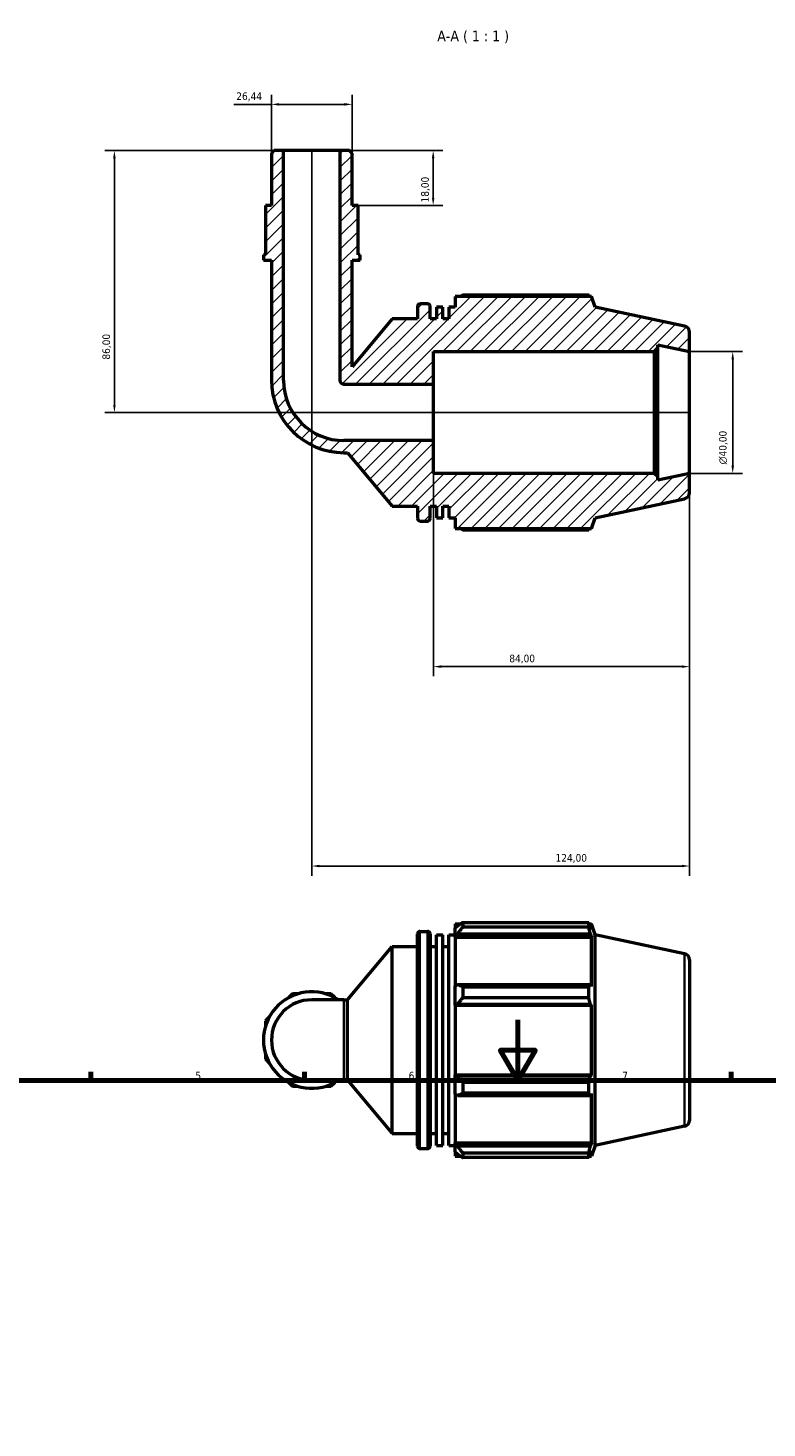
# Model space of a CAD drawing. Header units: millimetres. Extents: x 0 to 908, y 0 to 920.
# Tile 5 of 6: x 260 to 502, y 460 to 920. Entities that reach past the tile are written whole.
import ezdxf

# ---------------------------------------------------------------- set-up
doc = ezdxf.new("R2010")
doc.units = ezdxf.units.MM
for name, color, linetype, lineweight in [('Border (ISO)', 7, 'Continuous', 70), ('Dimension (ISO)', 7, 'Continuous', 25), ('Hatch (ISO)', 7, 'Continuous', 18), ('Symbol (ISO)', 7, 'Continuous', 25), ('Visible (ISO)', 7, 'Continuous', 50), ('Visible Narrow (ISO)', 7, 'Continuous', 35)]:
    doc.layers.add(name, color=color, linetype=linetype, lineweight=lineweight)
doc.styles.add('Label Text (ISO)', font='tahoma.ttf')
doc.styles.add('Note Text (ISO)', font='tahoma.ttf')
doc.dimstyles.new('Default (ISO)', dxfattribs={"dimtxt": 2.5, "dimasz": 2.5, "dimexe": 3.175, "dimexo": 0, "dimgap": 0.762, "dimtad": 1, "dimrnd": 1e-08, "dimzin": 0, "dimtxsty": 'Note Text (ISO)', "dimcen": 0.09, "dimdle": 10, "dimclrd": 256, "dimclre": 256, "dimclrt": 232, "dimazin": 0, "dimtfac": 1.40208, "dimtmove": 0, "dimatfit": 3, "dimfxl": 1, "dimtolj": 1, "dimtzin": 0, "dimlwd": -1, "dimlwe": -1, "dimarcsym": 0})

# ---------------------------------------------------------------- blocks, each defined once
blk = doc.blocks.new('Borders Default Border')
at = {"layer": 'Border (ISO)'}
for p, q in [((280.33, 574), (280.33, 576.9)), ((350.42, 574), (350.42, 576.9)), ((490.58, 574), (490.58, 576.9))]:
    blk.add_line(p, q, dxfattribs=at)
at = {"layer": 'Border (ISO)', "flags": 128}
for points in [[(420.5, 594), (420.5, 574), (414.73, 584), (426.27, 584), (420.5, 574)], [(20, 20), (20, 574), (821, 574), (821, 20), (20, 20)]]:
    blk.add_lwpolyline(points, dxfattribs=at)
at = {"layer": 'Border (ISO)', "color": 232, "true_color": 0xca0064, "char_height": 2.5, "attachment_point": 7, "style": 'Note Text (ISO)'}
for s, insert in [('5', (314.64, 574.35)), ('6', (384.66, 574.35)), ('7', (454.77, 574.4))]:
    blk.add_mtext(s, dxfattribs=dict(at, insert=insert))
blk = doc.blocks.new('*D7')
at = {"layer": 'Defpoints', "color": 0, "transparency": 16777216}
for p in [(476.85, 813.5), (476.85, 773.5), (491.05, 773.5)]:
    blk.add_point(p, dxfattribs=at)
at = {"layer": 'Dimension (ISO)', "transparency": 16777216}
for p, q in [((476.85, 813.5), (494.23, 813.5)), ((491.05, 811), (491.05, 776)), ((476.85, 773.5), (494.23, 773.5))]:
    blk.add_line(p, q, dxfattribs=at)
for points in [[(490.64, 811), (491.47, 811), (491.05, 813.5)], [(490.64, 776), (491.47, 776), (491.05, 773.5)]]:
    blk.add_solid(points, dxfattribs=at)
at = {"layer": 'Dimension (ISO)', "color": 232, "true_color": 0xca0064, "transparency": 16777216, "insert": (486.53, 776.45), "char_height": 2.5, "attachment_point": 1, "rotation": 90, "style": 'Note Text (ISO)'}
blk.add_mtext('\\A1;\\fAIGDT|b0|i0;\\H2.5000;\\ln\\fTahoma|b0|i0;\\H2.5000;40,00', dxfattribs=at)
blk = doc.blocks.new('*D8')
at = {"layer": 'Defpoints', "color": 0, "transparency": 16777216}
for p in [(392.85, 784.25), (476.85, 773.5), (392.85, 710)]:
    blk.add_point(p, dxfattribs=at)
at = {"layer": 'Dimension (ISO)', "transparency": 16777216}
for p, q in [((392.85, 784.25), (392.85, 706.83)), ((476.85, 773.5), (476.85, 706.83)), ((474.35, 710), (395.35, 710))]:
    blk.add_line(p, q, dxfattribs=at)
for points in [[(395.35, 710.42), (395.35, 709.59), (392.85, 710)], [(474.35, 710.42), (474.35, 709.59), (476.85, 710)]]:
    blk.add_solid(points, dxfattribs=at)
at = {"layer": 'Dimension (ISO)', "color": 232, "true_color": 0xca0064, "transparency": 16777216, "insert": (417.7, 713.94), "char_height": 2.5, "attachment_point": 1, "style": 'Note Text (ISO)'}
blk.add_mtext('\\A1;84,00', dxfattribs=at)
blk = doc.blocks.new('*D9')
at = {"layer": 'Defpoints', "color": 0, "transparency": 16777216}
for p in [(362.1, 879.5), (368.05, 861.5), (392.71, 861.5)]:
    blk.add_point(p, dxfattribs=at)
at = {"layer": 'Dimension (ISO)', "transparency": 16777216}
for p, q in [((362.1, 879.5), (395.88, 879.5)), ((392.71, 877), (392.71, 864)), ((368.05, 861.5), (395.88, 861.5))]:
    blk.add_line(p, q, dxfattribs=at)
for points in [[(392.29, 877), (393.12, 877), (392.71, 879.5)], [(392.29, 864), (393.12, 864), (392.71, 861.5)]]:
    blk.add_solid(points, dxfattribs=at)
at = {"layer": 'Dimension (ISO)', "color": 232, "true_color": 0xca0064, "transparency": 16777216, "insert": (388.77, 862.49), "char_height": 2.5, "attachment_point": 1, "rotation": 90, "style": 'Note Text (ISO)'}
blk.add_mtext('\\A1;18,00', dxfattribs=at)
blk = doc.blocks.new('*D10')
at = {"layer": 'Defpoints', "color": 0, "transparency": 16777216}
for p in [(352.85, 879.5), (476.85, 773.5), (476.85, 644.5)]:
    blk.add_point(p, dxfattribs=at)
at = {"layer": 'Dimension (ISO)', "transparency": 16777216}
for p, q in [((352.85, 879.5), (352.85, 641.33)), ((476.85, 773.5), (476.85, 641.33)), ((355.35, 644.5), (474.35, 644.5))]:
    blk.add_line(p, q, dxfattribs=at)
for points in [[(355.35, 644.92), (355.35, 644.09), (352.85, 644.5)], [(474.35, 644.92), (474.35, 644.09), (476.85, 644.5)]]:
    blk.add_solid(points, dxfattribs=at)
at = {"layer": 'Dimension (ISO)', "color": 232, "true_color": 0xca0064, "transparency": 16777216, "insert": (432.89, 648.44), "char_height": 2.5, "attachment_point": 1, "style": 'Note Text (ISO)'}
blk.add_mtext('\\A1;124,00', dxfattribs=at)
blk = doc.blocks.new('*D11')
at = {"layer": 'Defpoints', "color": 0, "transparency": 16777216}
for p in [(343.59, 879.5), (288.06, 793.5), (476.85, 793.5)]:
    blk.add_point(p, dxfattribs=at)
at = {"layer": 'Dimension (ISO)', "transparency": 16777216}
for p, q in [((343.59, 879.5), (284.88, 879.5)), ((288.06, 877), (288.06, 796)), ((476.85, 793.5), (284.88, 793.5))]:
    blk.add_line(p, q, dxfattribs=at)
for points in [[(287.64, 877), (288.47, 877), (288.06, 879.5)], [(287.64, 796), (288.47, 796), (288.06, 793.5)]]:
    blk.add_solid(points, dxfattribs=at)
at = {"layer": 'Dimension (ISO)', "color": 232, "true_color": 0xca0064, "transparency": 16777216, "insert": (284.12, 810.86), "char_height": 2.5, "attachment_point": 1, "rotation": 90, "style": 'Note Text (ISO)'}
blk.add_mtext('\\A1;86,00', dxfattribs=at)
blk = doc.blocks.new('*D12')
at = {"layer": 'Defpoints', "color": 0, "transparency": 16777216}
for p in [(339.63, 894.71), (339.63, 878.71), (366.07, 878.71)]:
    blk.add_point(p, dxfattribs=at)
at = {"layer": 'Dimension (ISO)', "transparency": 16777216}
for p, q in [((339.63, 878.71), (339.63, 897.88)), ((366.07, 878.71), (366.07, 897.88)), ((339.63, 894.71), (327.32, 894.71)), ((363.57, 894.71), (342.13, 894.71))]:
    blk.add_line(p, q, dxfattribs=at)
for points in [[(342.13, 895.13), (342.13, 894.29), (339.63, 894.71)], [(363.57, 895.13), (363.57, 894.29), (366.07, 894.71)]]:
    blk.add_solid(points, dxfattribs=at)
at = {"layer": 'Dimension (ISO)', "color": 232, "true_color": 0xca0064, "transparency": 16777216, "insert": (328.08, 898.64), "char_height": 2.5, "attachment_point": 1, "style": 'Note Text (ISO)'}
blk.add_mtext('\\A1;26,44', dxfattribs=at)

msp = doc.modelspace()

# ---------------------------------------------------------------- hatches: boundary and pattern name
at = {"layer": 'Hatch (ISO)'}
h = msp.add_hatch(dxfattribs=at)
h.set_pattern_fill('ANSI31', color=256, scale=25.4, style=0)
h.set_pattern_definition([(45, (0, 0), (-2.245064, 2.245064), [])])
edge = h.paths.add_edge_path()
edge.add_line((366.068, 878.709), (365.275, 879.502))
edge.add_line((365.275, 879.502), (362.102, 879.502))
edge.add_line((362.102, 879.502), (362.102, 804.079))
edge.add_ellipse((363.424, 804.079), major_axis=(-1.322, 0), ratio=1, start_angle=0, end_angle=90)
edge.add_line((363.424, 802.757), (392.848, 802.757))
edge.add_line((392.848, 802.757), (392.848, 813.502))
edge.add_line((392.848, 813.502), (465.314, 813.502))
edge.add_line((465.314, 813.502), (466.514, 814.702))
edge.add_line((466.514, 814.702), (466.514, 815.699))
edge.add_line((466.514, 815.699), (476.848, 813.502))
edge.add_line((476.848, 813.502), (476.848, 819.883))
edge.add_ellipse((474.848, 819.883), major_axis=(2, 0), ratio=1, start_angle=0, end_angle=78)
edge.add_line((475.264, 821.839), (445.848, 828.092))
edge.add_line((445.848, 828.092), (444.697, 831.632))
edge.add_line((444.697, 831.632), (399.968, 831.632))
edge.add_line((399.968, 831.632), (399.968, 828.102))
edge.add_line((399.968, 828.102), (397.901, 828.102))
edge.add_line((397.901, 828.102), (397.901, 824.252))
edge.add_line((397.901, 824.252), (395.834, 824.252))
edge.add_line((395.834, 824.252), (395.834, 828.102))
edge.add_line((395.834, 828.102), (393.768, 828.102))
edge.add_line((393.768, 828.102), (393.768, 824.252))
edge.add_line((393.768, 824.252), (391.701, 824.252))
edge.add_line((391.701, 824.252), (391.701, 828.372))
edge.add_ellipse((390.901, 828.372), major_axis=(0.8, 0), ratio=1, start_angle=0, end_angle=90)
edge.add_line((390.901, 829.172), (388.368, 829.172))
edge.add_ellipse((388.368, 828.372), major_axis=(0, 0.8), ratio=1, start_angle=0, end_angle=90)
edge.add_line((387.568, 828.372), (387.568, 824.252))
edge.add_line((387.568, 824.252), (379.301, 824.252))
edge.add_line((379.301, 824.252), (366.068, 808.482))
edge.add_line((366.068, 808.482), (366.068, 843.502))
edge.add_line((366.068, 843.502), (368.712, 843.502))
edge.add_line((368.712, 843.502), (368.712, 845.302))
edge.add_line((368.712, 845.302), (368.051, 845.302))
edge.add_line((368.051, 845.302), (368.051, 856.102))
edge.add_line((368.051, 856.102), (368.051, 861.502))
edge.add_line((368.051, 861.502), (366.068, 861.502))
edge.add_line((366.068, 861.502), (366.068, 878.709))
edge = h.paths.add_edge_path()
edge.add_line((340.42, 879.502), (339.627, 878.709))
edge.add_line((339.627, 878.709), (339.627, 861.502))
edge.add_line((339.627, 861.502), (337.644, 861.502))
edge.add_line((337.644, 861.502), (337.644, 856.102))
edge.add_line((337.644, 856.102), (337.644, 845.302))
edge.add_line((337.644, 845.302), (336.983, 845.302))
edge.add_line((336.983, 845.302), (336.983, 843.502))
edge.add_line((336.983, 843.502), (339.627, 843.502))
edge.add_line((339.627, 843.502), (339.627, 804.079))
edge.add_ellipse((363.424, 804.079), major_axis=(-23.797, 0), ratio=1, start_angle=0, end_angle=90)
edge.add_line((363.424, 780.282), (364.592, 780.282))
edge.add_line((364.592, 780.282), (379.301, 762.752))
edge.add_line((379.301, 762.752), (387.568, 762.752))
edge.add_line((387.568, 762.752), (387.568, 758.632))
edge.add_ellipse((388.368, 758.632), major_axis=(-0.8, 0), ratio=1, start_angle=0, end_angle=90)
edge.add_line((388.368, 757.832), (390.901, 757.832))
edge.add_ellipse((390.901, 758.632), major_axis=(0, -0.8), ratio=1, start_angle=0, end_angle=90)
edge.add_line((391.701, 758.632), (391.701, 762.752))
edge.add_line((391.701, 762.752), (393.768, 762.752))
edge.add_line((393.768, 762.752), (393.768, 758.902))
edge.add_line((393.768, 758.902), (395.834, 758.902))
edge.add_line((395.834, 758.902), (395.834, 762.752))
edge.add_line((395.834, 762.752), (397.901, 762.752))
edge.add_line((397.901, 762.752), (397.901, 758.902))
edge.add_line((397.901, 758.902), (399.968, 758.902))
edge.add_line((399.968, 758.902), (399.968, 755.372))
edge.add_line((399.968, 755.372), (444.697, 755.372))
edge.add_line((444.697, 755.372), (445.848, 758.913))
edge.add_line((445.848, 758.913), (475.264, 765.166))
edge.add_ellipse((474.848, 767.122), major_axis=(0.416, -1.956), ratio=1, start_angle=0, end_angle=78)
edge.add_line((476.848, 767.122), (476.848, 773.502))
edge.add_line((476.848, 773.502), (466.514, 771.306))
edge.add_line((466.514, 771.306), (466.514, 772.302))
edge.add_line((466.514, 772.302), (465.314, 773.502))
edge.add_line((465.314, 773.502), (392.848, 773.502))
edge.add_line((392.848, 773.502), (392.848, 784.248))
edge.add_line((392.848, 784.248), (363.424, 784.248))
edge.add_ellipse((363.424, 804.079), major_axis=(0, -19.831), ratio=1, start_angle=270, end_angle=360, ccw=False)
edge.add_line((343.593, 804.079), (343.593, 879.502))
edge.add_line((343.593, 879.502), (340.42, 879.502))

# ---------------------------------------------------------------- linework, layer by layer
at = {"layer": 'Visible (ISO)'}
for p, q in [((340.42, 879.502), (339.627, 878.709)), ((339.627, 878.709), (339.627, 861.502)), ((343.593, 879.502), (340.42, 879.502)), ((343.593, 804.079), (343.593, 879.502)), ((362.102, 879.502), (343.593, 879.502)), ((365.275, 879.502), (362.102, 879.502)), ((362.102, 879.502), (362.102, 804.079)), ((366.068, 878.709), (365.275, 879.502)), ((366.068, 861.502), (366.068, 878.709)), ((339.627, 861.502), (337.644, 861.502)), ((337.644, 861.502), (337.644, 856.102)), ((368.051, 861.502), (366.068, 861.502)), ((368.051, 856.102), (368.051, 861.502)), ((337.644, 856.102), (337.644, 845.302)), ((368.051, 845.302), (368.051, 856.102)), ((337.644, 845.302), (336.983, 845.302)), ((336.983, 845.302), (336.983, 843.502)), ((336.983, 843.502), (339.627, 843.502)), ((339.627, 843.502), (339.627, 804.079)), ((366.068, 808.482), (366.068, 843.502)), ((366.068, 843.502), (368.712, 843.502)), ((368.712, 845.302), (368.051, 845.302)), ((368.712, 843.502), (368.712, 845.302)), ((387.568, 828.372), (387.568, 824.252)), ((390.901, 829.172), (388.368, 829.172)), ((391.701, 824.252), (391.701, 828.372)), ((395.834, 828.102), (393.768, 828.102)), ((393.768, 828.102), (393.768, 824.252)), ((395.834, 824.252), (395.834, 828.102)), ((399.968, 828.102), (397.901, 828.102)), ((397.901, 828.102), (397.901, 824.252)), ((444.697, 831.632), (399.968, 831.632)), ((399.968, 831.632), (399.968, 828.102)), ((443.765, 832.08), (402.428, 832.08)), ((445.848, 828.092), (444.697, 831.632)), ((475.264, 821.839), (445.848, 828.092)), ((379.301, 824.252), (366.068, 808.482)), ((387.568, 824.252), (379.301, 824.252)), ((393.768, 824.252), (391.701, 824.252)), ((397.901, 824.252), (395.834, 824.252)), ((476.848, 813.502), (476.848, 819.883)), ((465.314, 813.502), (466.514, 814.702)), ((466.514, 814.702), (466.514, 815.699)), ((466.514, 815.699), (476.848, 813.502)), ((466.514, 772.302), (466.514, 814.702)), ((392.848, 802.757), (392.848, 813.502)), ((392.848, 813.502), (465.314, 813.502)), ((465.314, 813.502), (465.314, 773.502)), ((476.848, 773.502), (476.848, 813.502)), ((363.424, 802.757), (392.848, 802.757)), ((392.848, 784.248), (392.848, 802.757)), ((392.848, 784.248), (363.424, 784.248)), ((392.848, 773.502), (392.848, 784.248)), ((363.424, 780.282), (364.592, 780.282)), ((364.592, 780.282), (379.301, 762.752)), ((465.314, 773.502), (392.848, 773.502)), ((466.514, 772.302), (465.314, 773.502)), ((476.848, 773.502), (466.514, 771.306)), ((476.848, 767.122), (476.848, 773.502)), ((466.514, 771.306), (466.514, 772.302)), ((445.848, 758.913), (475.264, 765.166)), ((379.301, 762.752), (387.568, 762.752)), ((387.568, 762.752), (387.568, 758.632)), ((391.701, 758.632), (391.701, 762.752)), ((391.701, 762.752), (393.768, 762.752)), ((393.768, 762.752), (393.768, 758.902)), ((393.768, 758.902), (395.834, 758.902)), ((395.834, 758.902), (395.834, 762.752)), ((395.834, 762.752), (397.901, 762.752)), ((397.901, 762.752), (397.901, 758.902)), ((397.901, 758.902), (399.968, 758.902)), ((399.968, 758.902), (399.968, 755.372)), ((444.697, 755.372), (445.848, 758.913)), ((388.368, 757.832), (390.901, 757.832)), ((399.968, 755.372), (444.697, 755.372)), ((402.428, 754.924), (443.765, 754.924)), ((399.968, 625.471), (399.968, 624.097)), ((399.968, 625.471), (401.713, 625.471)), ((402.428, 625.919), (402.428, 624.436)), ((402.428, 625.919), (443.765, 625.919)), ((443.765, 624.436), (443.765, 625.919)), ((443.997, 625.471), (444.697, 625.471)), ((445.848, 621.93), (444.697, 625.471)), ((444.697, 623.706), (444.697, 625.471)), ((387.568, 552.471), (387.568, 622.211)), ((388.368, 623.011), (390.901, 623.011)), ((391.701, 622.211), (391.701, 552.471)), ((393.768, 552.741), (393.768, 621.941)), ((393.768, 621.941), (395.834, 621.941)), ((395.834, 552.741), (395.834, 621.941)), ((397.901, 552.741), (397.901, 621.941)), ((397.901, 621.941), (399.968, 621.941)), ((400.788, 624.879), (399.968, 624.097)), ((399.968, 621.526), (399.968, 624.097)), ((399.968, 621.526), (400.788, 622.253)), ((399.968, 621.162), (399.968, 621.526)), ((399.968, 621.162), (399.968, 605.136)), ((399.968, 621.162), (444.697, 621.162)), ((400.788, 622.253), (444.298, 622.253)), ((443.765, 624.436), (402.428, 624.436)), ((444.697, 623.706), (444.298, 624.879)), ((444.298, 622.253), (444.697, 621.162)), ((444.697, 604.947), (444.697, 621.162)), ((445.848, 552.751), (445.848, 621.93)), ((475.264, 615.677), (445.848, 621.93)), ((364.592, 600.561), (379.301, 618.091)), ((379.301, 556.591), (379.301, 618.091)), ((379.301, 618.091), (387.568, 618.091)), ((391.701, 618.091), (393.768, 618.091)), ((395.834, 618.091), (397.901, 618.091)), ((476.848, 613.721), (476.848, 560.96)), ((346.55, 602.544), (345.302, 601.296)), ((348.316, 602.544), (346.55, 602.544)), ((359.145, 602.544), (357.379, 602.544)), ((360.394, 601.296), (359.145, 602.544)), ((400.788, 605.515), (399.968, 605.136)), ((399.968, 598.93), (399.968, 605.136)), ((444.298, 605.515), (400.788, 605.515)), ((402.428, 604.803), (402.428, 601.223)), ((402.428, 604.803), (443.765, 604.803)), ((443.765, 601.223), (443.765, 604.803)), ((444.697, 604.947), (444.298, 605.515)), ((363.424, 600.561), (352.848, 600.561)), ((363.424, 600.561), (364.592, 600.561)), ((364.592, 574.12), (364.592, 600.561)), ((399.968, 598.93), (400.788, 599.176)), ((399.968, 598.807), (399.968, 598.93)), ((399.968, 598.807), (399.968, 575.875)), ((399.968, 598.807), (444.697, 598.807)), ((400.788, 599.176), (444.298, 599.176)), ((443.765, 601.223), (402.428, 601.223)), ((444.298, 599.176), (444.697, 598.807)), ((444.697, 575.875), (444.697, 598.807)), ((338.893, 594.887), (337.644, 593.638)), ((337.644, 593.638), (337.644, 591.872)), ((337.644, 582.809), (337.644, 581.043)), ((337.644, 581.043), (338.893, 579.795)), ((399.968, 575.751), (399.968, 575.875)), ((399.968, 575.875), (444.697, 575.875)), ((399.968, 569.545), (399.968, 575.751)), ((400.788, 575.505), (399.968, 575.751)), ((444.298, 575.505), (400.788, 575.505)), ((444.697, 575.875), (444.298, 575.505)), ((345.302, 573.386), (346.55, 572.137)), ((346.55, 572.137), (348.316, 572.137)), ((352.848, 574.12), (363.424, 574.12)), ((357.379, 572.137), (359.145, 572.137)), ((359.145, 572.137), (360.394, 573.386)), ((363.424, 574.12), (364.592, 574.12)), ((364.592, 574.12), (379.301, 556.591)), ((402.428, 573.458), (402.428, 569.878)), ((402.428, 573.458), (443.765, 573.458)), ((443.765, 569.878), (443.765, 573.458)), ((399.968, 569.545), (400.788, 569.166)), ((399.968, 569.545), (399.968, 553.519)), ((400.788, 569.166), (444.298, 569.166)), ((443.765, 569.878), (402.428, 569.878)), ((444.298, 569.166), (444.697, 569.734)), ((444.697, 553.519), (444.697, 569.734)), ((379.301, 556.591), (387.568, 556.591)), ((391.701, 556.591), (393.768, 556.591)), ((395.834, 556.591), (397.901, 556.591)), ((475.264, 559.004), (445.848, 552.751)), ((393.768, 552.741), (395.834, 552.741)), ((397.901, 552.741), (399.968, 552.741)), ((399.968, 553.155), (399.968, 553.519)), ((399.968, 553.519), (444.697, 553.519)), ((399.968, 550.584), (399.968, 553.155)), ((400.788, 552.428), (399.968, 553.155)), ((444.298, 552.428), (400.788, 552.428)), ((444.697, 553.519), (444.298, 552.428)), ((445.848, 552.751), (444.697, 549.211)), ((388.368, 551.671), (390.901, 551.671)), ((399.968, 550.584), (400.788, 549.802)), ((399.968, 550.584), (399.968, 549.211)), ((399.968, 549.211), (401.713, 549.211)), ((402.428, 550.245), (402.428, 548.763)), ((402.428, 550.245), (443.765, 550.245)), ((443.765, 548.763), (402.428, 548.763)), ((443.765, 548.763), (443.765, 550.245)), ((443.997, 549.211), (444.697, 549.211)), ((444.298, 549.802), (444.697, 550.975)), ((444.697, 549.211), (444.697, 550.975))]:
    msp.add_line(p, q, dxfattribs=at)
for centre, radius, start, end in [((388.368, 828.372), 0.8, 90, 180), ((390.901, 828.372), 0.8, 0, 90), ((474.848, 819.883), 2, 0, 78), ((363.424, 804.079), 23.797, 180, 270), ((363.424, 804.079), 19.831, 180, 270), ((363.424, 804.079), 1.322, 180, 270), ((474.848, 767.122), 2, 282, 0), ((388.368, 758.632), 0.8, 180, 270), ((390.901, 758.632), 0.8, 270, 0), ((388.368, 622.211), 0.8, 90, 180), ((390.901, 622.211), 0.8, 0, 90), ((474.848, 613.721), 2, 0, 78), ((352.848, 587.341), 15.865, 56.44269, 303.55731), ((352.848, 587.341), 13.22, 90, 270), ((474.848, 560.96), 2, 282, 0), ((388.368, 552.471), 0.8, 180, 270), ((390.901, 552.471), 0.8, 270, 0)]:
    msp.add_arc(centre, radius, start, end, dxfattribs=at)
for points, weights in [([(401.713, 831.632), (402.064, 831.854), (402.428, 832.08)], [1.01323518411, 1.01561837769, 1.01785635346]), ([(443.997, 831.632), (443.883, 831.854), (443.765, 832.08)], [1.00142037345, 1.00078407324, 1]), ([(402.428, 754.924), (402.064, 755.15), (401.713, 755.372)], [1.01785635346, 1.01561837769, 1.01323518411]), ([(443.765, 754.924), (443.883, 755.15), (443.997, 755.372)], [1, 1.00078407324, 1.00142037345]), ([(402.428, 625.919), (401.575, 625.388), (400.788, 624.879)], [1.01785635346, 1.01261861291, 1.00658545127]), ([(443.765, 625.919), (444.042, 625.388), (444.298, 624.879)], [1, 1.00184242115, 1.00286889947]), ([(400.788, 622.253), (401.575, 623.322), (402.428, 624.436)], [1.00658545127, 1.01261861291, 1.01785635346]), ([(444.298, 622.253), (444.042, 623.322), (443.765, 624.436)], [1.00286889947, 1.00184242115, 1]), ([(402.428, 604.803), (401.575, 605.166), (400.788, 605.515)], [1.01785635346, 1.01261861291, 1.00658545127]), ([(443.765, 604.803), (444.042, 605.166), (444.298, 605.515)], [1, 1.00184242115, 1.00286889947]), ([(400.788, 599.176), (401.575, 600.179), (402.428, 601.223)], [1.00658545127, 1.01261861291, 1.01785635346]), ([(444.298, 599.176), (444.042, 600.179), (443.765, 601.223)], [1.00286889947, 1.00184242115, 1]), ([(402.428, 573.458), (401.575, 574.502), (400.788, 575.505)], [1.01785635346, 1.01261861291, 1.00658545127]), ([(443.765, 573.458), (444.042, 574.502), (444.298, 575.505)], [1, 1.00184242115, 1.00286889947]), ([(400.788, 569.166), (401.575, 569.515), (402.428, 569.878)], [1.00658545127, 1.01261861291, 1.01785635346]), ([(444.298, 569.166), (444.042, 569.515), (443.765, 569.878)], [1.00286889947, 1.00184242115, 1]), ([(402.428, 550.245), (401.575, 551.359), (400.788, 552.428)], [1.01785635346, 1.01261861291, 1.00658545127]), ([(443.765, 550.245), (444.042, 551.359), (444.298, 552.428)], [1, 1.00184242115, 1.00286889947]), ([(400.788, 549.802), (401.575, 549.293), (402.428, 548.763)], [1.00658545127, 1.01261861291, 1.01785635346]), ([(444.298, 549.802), (444.042, 549.293), (443.765, 548.763)], [1.00286889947, 1.00184242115, 1])]:
    msp.add_rational_spline(points, weights, degree=2, dxfattribs=at)
at = {"layer": 'Visible Narrow (ISO)'}
for p, q in [((388.368, 622.571), (388.368, 552.11)), ((390.901, 552.11), (390.901, 622.571)), ((475.264, 559.353), (475.264, 615.328)), ((363.424, 574.283), (363.424, 600.398))]:
    msp.add_line(p, q, dxfattribs=at)

# ---------------------------------------------------------------- block references
msp.add_blockref('Borders Default Border', (0, 0))

# ---------------------------------------------------------------- texts
at = {"layer": 'Symbol (ISO)', "insert": (394.053, 914.795), "char_height": 3.5, "attachment_point": 7, "style": 'Label Text (ISO)'}
msp.add_mtext('A-A ( 1 : 1 )', dxfattribs=at)

# ---------------------------------------------------------------- dimensions: what is measured, and where the dimension line sits
at = {"layer": 'Dimension (ISO)'}
dim = msp.add_linear_dim(base=(339.627, 894.709), p1=(366.068, 878.709), p2=(339.627, 878.709), dimstyle='Default (ISO)', override={"dimdec": 2, "dimtp": 0, "dimtm": 0, "dimtdec": 2, "dimtofl": 0, "dimatfit": 2}, dxfattribs=at)
dim.commit()
dim.dimension.update_dxf_attribs({"geometry": '*D12', "text_midpoint": (332.225, 894.709), "dimtype": 160})
for base, p1, p2, angle, picture, middle in [((288.057, 793.502), (343.593, 879.502), (476.848, 793.502), 90, '*D11', (288.057, 815.002)), ((476.848, 644.502), (352.848, 879.502), (476.848, 773.502), 180, '*D10', (437.848, 644.502)), ((392.706, 861.502), (362.102, 879.502), (368.051, 861.502), 270, '*D9', (392.706, 866.502)), ((392.848, 710.002), (476.848, 773.502), (392.848, 784.248), 180, '*D8', (421.848, 710.002))]:
    dim = msp.add_linear_dim(base=base, p1=p1, p2=p2, angle=angle, dimstyle='Default (ISO)', override={"dimdec": 2, "dimtp": 0, "dimtm": 0, "dimtdec": 2, "dimtofl": 0, "dimatfit": 1}, dxfattribs=at)
    dim.commit()
    dim.dimension.update_dxf_attribs({"geometry": picture, "text_midpoint": middle, "dimtype": 160})
dim = msp.add_linear_dim(base=(491.053, 773.502), p1=(476.848, 813.502), p2=(476.848, 773.502), angle=90, text='\\fAIGDT|b0|i0;\\H2.5000;\\ln\\fTahoma|b0|i0;\\H2.5000;<>', dimstyle='Default (ISO)', override={"dimdec": 2, "dimtp": 0, "dimtm": 0, "dimtdec": 2, "dimtofl": 0, "dimatfit": 1}, dxfattribs=at)
dim.commit()
dim.dimension.update_dxf_attribs({"geometry": '*D7', "text_midpoint": (491.053, 782.002), "dimtype": 160})

doc.saveas('drawing.dxf')
